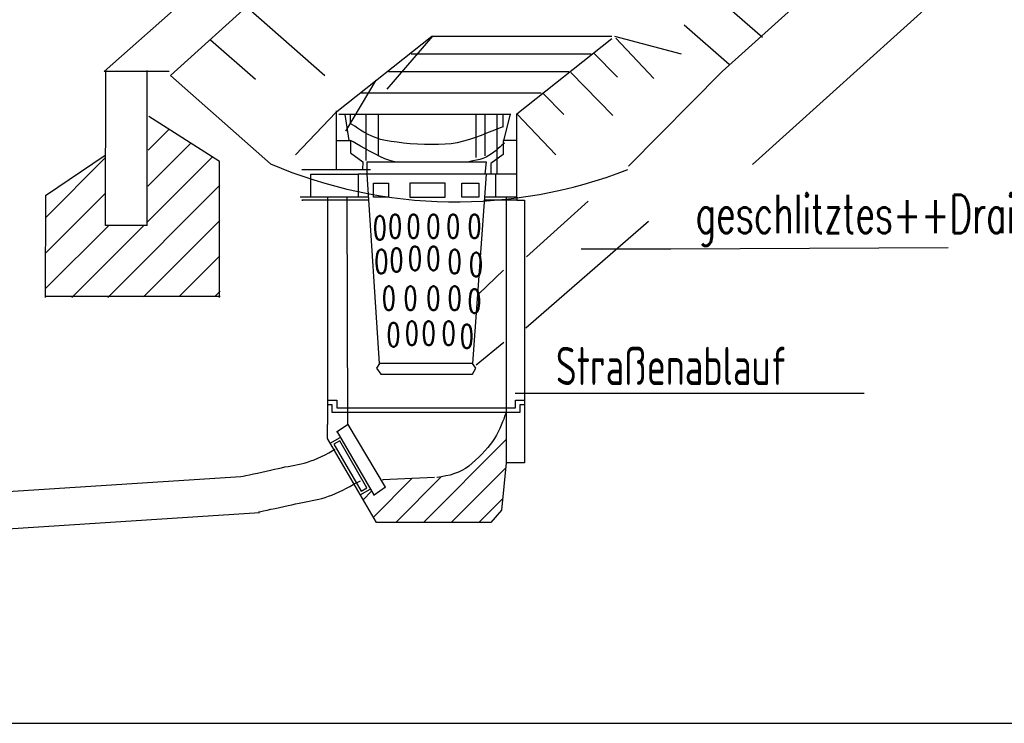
# Model space of a CAD drawing. Extents: x 3408772 to 3410442, y 5787844 to 5790056.
# Tile 47 of 80: x 3409832 to 3409858, y 5788861 to 5788879. Entities that reach past the tile are written whole.
import ezdxf

# ---------------------------------------------------------------- set-up
doc = ezdxf.new("R2010")
doc.units = 0
doc.header["$MEASUREMENT"] = 0
doc.linetypes.add('LINIENART0', pattern=[0])
doc.linetypes.add('LINIENART1', pattern=[50, 40, -10])
doc.layers.add('Schnitt_Ablauf_Mulde', color=7, linetype='Continuous')
doc.styles.add('SIMPLEX', font='simplex')

msp = doc.modelspace()

# ---------------------------------------------------------------- linework, layer by layer
at = {"layer": 'Schnitt_Ablauf_Mulde', "color": 144, "linetype": 'LINIENART0'}
for p, q in [((3409834.63184, 5788877.73694), (3409847.6894, 5788889.2897)), ((3409834.63184, 5788877.73694), (3409847.6894, 5788889.2897)), ((3409836.36578, 5788877.63434), (3409846.93358, 5788887.17614)), ((3409836.36578, 5788877.63434), (3409846.93358, 5788887.17614)), ((3409850.83238, 5788877.73694), (3409857.03968, 5788883.34232)), ((3409850.83238, 5788877.73694), (3409857.03968, 5788883.34232)), ((3409851.6221, 5788875.29529), (3409857.8294, 5788880.90067)), ((3409851.6221, 5788875.29529), (3409857.8294, 5788880.90067)), ((3409849.85768, 5788880.40454), (3409851.88574, 5788878.63298)), ((3409849.85768, 5788880.40454), (3409851.88574, 5788878.63298)), ((3409838.39384, 5788879.40248), (3409840.41848, 5788877.63434)), ((3409838.39384, 5788879.40248), (3409840.41848, 5788877.63434)), ((3409849.83374, 5788878.9613), (3409851.01364, 5788877.93188)), ((3409849.83374, 5788878.9613), (3409851.01364, 5788877.93188)), ((3409837.41914, 5788878.56116), (3409838.59904, 5788877.53174)), ((3409837.41914, 5788878.56116), (3409838.59904, 5788877.53174)), ((3409840.72628, 5788876.68358), (3409843.21604, 5788878.66034)), ((3409840.72628, 5788876.68358), (3409843.21604, 5788878.66034)), ((3409843.23998, 5788878.66034), (3409842.03614, 5788877.27524)), ((3409843.23998, 5788878.66034), (3409842.03614, 5788877.27524)), ((3409843.21604, 5788878.66034), (3409847.93564, 5788878.66034)), ((3409843.21604, 5788878.66034), (3409847.93564, 5788878.66034)), ((3409845.44588, 5788876.62886), (3409847.93564, 5788878.6022)), ((3409845.44588, 5788876.62886), (3409847.93564, 5788878.6022)), ((3409848.01088, 5788878.66034), (3409849.75508, 5788878.19864)), ((3409848.01088, 5788878.66034), (3409849.75508, 5788878.19864)), ((3409848.03824, 5788878.60904), (3409849.03688, 5788877.55568)), ((3409848.03824, 5788878.60904), (3409849.03688, 5788877.55568)), ((3409842.67568, 5788878.19864), (3409847.39528, 5788878.19864)), ((3409842.67568, 5788878.19864), (3409847.39528, 5788878.19864)), ((3409847.45684, 5788878.22258), (3409848.08954, 5788877.58304)), ((3409847.45684, 5788878.22258), (3409848.08954, 5788877.58304)), ((3409836.335, 5788877.73694), (3409834.63184, 5788877.73694)), ((3409836.335, 5788877.73694), (3409834.63184, 5788877.73694)), ((3409834.66946, 5788873.70476), (3409834.67288, 5788877.76088)), ((3409834.66946, 5788873.70476), (3409834.67288, 5788877.76088)), ((3409835.76044, 5788873.70476), (3409835.76044, 5788877.76088)), ((3409835.76044, 5788873.70476), (3409835.76044, 5788877.76088)), ((3409842.08744, 5788877.73694), (3409846.80704, 5788877.73694)), ((3409842.08744, 5788877.73694), (3409846.80704, 5788877.73694)), ((3409846.85834, 5788877.70958), (3409847.95958, 5788876.58098)), ((3409846.85834, 5788877.70958), (3409847.95958, 5788876.58098)), ((3409848.36998, 5788875.25402), (3409850.83238, 5788877.73694)), ((3409848.36998, 5788875.25402), (3409850.83238, 5788877.73694)), ((3409838.98892, 5788875.31558), (3409836.36578, 5788877.63434)), ((3409838.98892, 5788875.31558), (3409836.36578, 5788877.63434)), ((3409841.75228, 5788877.50438), (3409840.95884, 5788876.17058)), ((3409841.75228, 5788877.50438), (3409840.95884, 5788876.17058)), ((3409841.36924, 5788877.17264), (3409846.08884, 5788877.17264)), ((3409841.36924, 5788877.17264), (3409846.08884, 5788877.17264)), ((3409846.12988, 5788877.1658), (3409846.67708, 5788876.60834)), ((3409846.12988, 5788877.1658), (3409846.67708, 5788876.60834)), ((3409840.70234, 5788876.65964), (3409839.64898, 5788875.55498)), ((3409840.70234, 5788876.65964), (3409839.64898, 5788875.55498)), ((3409840.71602, 5788876.7041), (3409840.71602, 5788875.16168)), ((3409840.71602, 5788876.7041), (3409840.71602, 5788875.16168)), ((3409844.6114, 5788876.62886), (3409844.6114, 5788875.5242)), ((3409844.6114, 5788876.62886), (3409844.6114, 5788875.5242)), ((3409844.93288, 5788875.04198), (3409844.93288, 5788876.62886)), ((3409844.93288, 5788875.04198), (3409844.93288, 5788876.62886)), ((3409844.93288, 5788875.04198), (3409844.93288, 5788876.62886)), ((3409844.93288, 5788875.04198), (3409844.93288, 5788876.62886)), ((3409845.08678, 5788876.28344), (3409845.08678, 5788876.62886)), ((3409845.27146, 5788876.62886), (3409845.08678, 5788875.8833)), ((3409845.08678, 5788876.28344), (3409845.08678, 5788876.62886)), ((3409845.27146, 5788876.62886), (3409845.08678, 5788875.8833)), ((3409845.44588, 5788875.04198), (3409845.44588, 5788876.62886)), ((3409845.44588, 5788876.62886), (3409846.47188, 5788875.55498)), ((3409845.44588, 5788875.04198), (3409845.44588, 5788876.62886)), ((3409845.44588, 5788876.62886), (3409846.47188, 5788875.55498)), ((3409837.65512, 5788875.38056), (3409835.79806, 5788876.56046)), ((3409837.65512, 5788875.38056), (3409835.79806, 5788876.56046)), ((3409845.28856, 5788876.60834), (3409840.77758, 5788876.60834)), ((3409845.28856, 5788876.60834), (3409840.77758, 5788876.60834)), ((3409840.93832, 5788876.60834), (3409841.04434, 5788875.92434)), ((3409840.93832, 5788876.60834), (3409841.04434, 5788875.92434)), ((3409841.08538, 5788876.36552), (3409841.08538, 5788876.60834)), ((3409841.08538, 5788876.36552), (3409841.08538, 5788876.60834)), ((3409841.48552, 5788876.61176), (3409841.48552, 5788875.40792)), ((3409841.48552, 5788876.61176), (3409841.48552, 5788875.40792)), ((3409841.81042, 5788876.61176), (3409841.81042, 5788875.5242)), ((3409841.81042, 5788876.61176), (3409841.81042, 5788875.5242)), ((3409844.36858, 5788876.62202), (3409844.36858, 5788875.48316)), ((3409844.36858, 5788876.62202), (3409844.36858, 5788875.48316)), ((3409835.7878, 5788875.67468), (3409836.335, 5788876.22188)), ((3409835.7878, 5788875.67468), (3409836.335, 5788876.22188)), ((3409841.13668, 5788876.33474), (3409841.08538, 5788876.36552)), ((3409841.13668, 5788876.33474), (3409841.08538, 5788876.36552)), ((3409841.19824, 5788876.30054), (3409841.13668, 5788876.33474)), ((3409841.19824, 5788876.30054), (3409841.13668, 5788876.33474)), ((3409841.27006, 5788876.25266), (3409841.19824, 5788876.30054)), ((3409841.27006, 5788876.25266), (3409841.19824, 5788876.30054)), ((3409841.34872, 5788876.20136), (3409841.27006, 5788876.25266)), ((3409841.34872, 5788876.20136), (3409841.27006, 5788876.25266)), ((3409841.44106, 5788876.15006), (3409841.34872, 5788876.20136)), ((3409841.44106, 5788876.15006), (3409841.34872, 5788876.20136)), ((3409841.53682, 5788876.09534), (3409841.44106, 5788876.15006)), ((3409841.53682, 5788876.09534), (3409841.44106, 5788876.15006)), ((3409844.65586, 5788876.11586), (3409844.51222, 5788876.05772)), ((3409844.65586, 5788876.11586), (3409844.51222, 5788876.05772)), ((3409844.78924, 5788876.17058), (3409844.65586, 5788876.11586)), ((3409844.78924, 5788876.17058), (3409844.65586, 5788876.11586)), ((3409844.90894, 5788876.21846), (3409844.78924, 5788876.17058)), ((3409844.90894, 5788876.21846), (3409844.78924, 5788876.17058)), ((3409845.01154, 5788876.2595), (3409844.90894, 5788876.21846)), ((3409845.01154, 5788876.2595), (3409844.90894, 5788876.21846)), ((3409845.08678, 5788876.28344), (3409845.01154, 5788876.2595)), ((3409845.08678, 5788876.28344), (3409845.01154, 5788876.2595)), ((3409835.77754, 5788874.73076), (3409836.90614, 5788875.85936)), ((3409835.77754, 5788874.73076), (3409836.90614, 5788875.85936)), ((3409840.72628, 5788875.92434), (3409841.08538, 5788875.92434)), ((3409840.72628, 5788875.92434), (3409841.08538, 5788875.92434)), ((3409841.15378, 5788875.89014), (3409841.08538, 5788875.92434)), ((3409841.08538, 5788875.92434), (3409841.08538, 5788875.60628)), ((3409841.15378, 5788875.89014), (3409841.08538, 5788875.92434)), ((3409841.08538, 5788875.92434), (3409841.08538, 5788875.60628)), ((3409841.24612, 5788875.84226), (3409841.15378, 5788875.89014)), ((3409841.24612, 5788875.84226), (3409841.15378, 5788875.89014)), ((3409841.64626, 5788876.04404), (3409841.53682, 5788876.09534)), ((3409841.64626, 5788876.04404), (3409841.53682, 5788876.09534)), ((3409841.75912, 5788875.99616), (3409841.64626, 5788876.04404)), ((3409841.75912, 5788875.99616), (3409841.64626, 5788876.04404)), ((3409841.8754, 5788875.95512), (3409841.75912, 5788875.99616)), ((3409841.8754, 5788875.95512), (3409841.75912, 5788875.99616)), ((3409842.00878, 5788875.92434), (3409841.8754, 5788875.95512)), ((3409842.00878, 5788875.92434), (3409841.8754, 5788875.95512)), ((3409842.149, 5788875.9004), (3409842.00878, 5788875.92434)), ((3409842.149, 5788875.9004), (3409842.00878, 5788875.92434)), ((3409842.30632, 5788875.87988), (3409842.149, 5788875.9004)), ((3409842.30632, 5788875.87988), (3409842.149, 5788875.9004)), ((3409842.47732, 5788875.85936), (3409842.30632, 5788875.87988)), ((3409842.47732, 5788875.85936), (3409842.30632, 5788875.87988)), ((3409842.65516, 5788875.84226), (3409842.47732, 5788875.85936)), ((3409842.65516, 5788875.84226), (3409842.47732, 5788875.85936)), ((3409843.88294, 5788875.86962), (3409843.72904, 5788875.84226)), ((3409843.88294, 5788875.86962), (3409843.72904, 5788875.84226)), ((3409844.0471, 5788875.91066), (3409843.88294, 5788875.86962)), ((3409844.0471, 5788875.91066), (3409843.88294, 5788875.86962)), ((3409844.20442, 5788875.9517), (3409844.0471, 5788875.91066)), ((3409844.20442, 5788875.9517), (3409844.0471, 5788875.91066)), ((3409844.36516, 5788876.00642), (3409844.20442, 5788875.9517)), ((3409844.36516, 5788876.00642), (3409844.20442, 5788875.9517)), ((3409844.51222, 5788876.05772), (3409844.36516, 5788876.00642)), ((3409844.51222, 5788876.05772), (3409844.36516, 5788876.00642)), ((3409845.44588, 5788875.92434), (3409845.08678, 5788875.92434)), ((3409845.08678, 5788875.92434), (3409845.08678, 5788875.56524)), ((3409845.44588, 5788875.92434), (3409845.08678, 5788875.92434)), ((3409845.08678, 5788875.92434), (3409845.08678, 5788875.56524)), ((3409845.1244, 5788875.85936), (3409845.08678, 5788875.832)), ((3409845.1244, 5788875.85936), (3409845.08678, 5788875.832)), ((3409841.08538, 5788875.60628), (3409841.41028, 5788875.36688)), ((3409841.08538, 5788875.60628), (3409841.41028, 5788875.36688)), ((3409841.34872, 5788875.7807), (3409841.24612, 5788875.84226)), ((3409841.34872, 5788875.7807), (3409841.24612, 5788875.84226)), ((3409841.465, 5788875.71572), (3409841.34872, 5788875.7807)), ((3409841.465, 5788875.71572), (3409841.34872, 5788875.7807)), ((3409841.58812, 5788875.6439), (3409841.465, 5788875.71572)), ((3409841.58812, 5788875.6439), (3409841.465, 5788875.71572)), ((3409841.7215, 5788875.5755), (3409841.58812, 5788875.6439)), ((3409841.7215, 5788875.5755), (3409841.58812, 5788875.6439)), ((3409842.83984, 5788875.832), (3409842.65516, 5788875.84226)), ((3409842.83984, 5788875.832), (3409842.65516, 5788875.84226)), ((3409843.02452, 5788875.82174), (3409842.83984, 5788875.832)), ((3409843.02452, 5788875.82174), (3409842.83984, 5788875.832)), ((3409843.21604, 5788875.82174), (3409843.02452, 5788875.82174)), ((3409843.21604, 5788875.82174), (3409843.02452, 5788875.82174)), ((3409843.39388, 5788875.82174), (3409843.21604, 5788875.82174)), ((3409843.39388, 5788875.82174), (3409843.21604, 5788875.82174)), ((3409843.5683, 5788875.832), (3409843.39388, 5788875.82174)), ((3409843.5683, 5788875.832), (3409843.39388, 5788875.82174)), ((3409843.72904, 5788875.84226), (3409843.5683, 5788875.832)), ((3409843.72904, 5788875.84226), (3409843.5683, 5788875.832)), ((3409844.84738, 5788875.62338), (3409844.77898, 5788875.5755)), ((3409844.84738, 5788875.62338), (3409844.77898, 5788875.5755)), ((3409844.90894, 5788875.66784), (3409844.84738, 5788875.62338)), ((3409844.90894, 5788875.66784), (3409844.84738, 5788875.62338)), ((3409844.96024, 5788875.71572), (3409844.90894, 5788875.66784)), ((3409844.96024, 5788875.71572), (3409844.90894, 5788875.66784)), ((3409845.01154, 5788875.76018), (3409844.96024, 5788875.71572)), ((3409845.01154, 5788875.76018), (3409844.96024, 5788875.71572)), ((3409845.05258, 5788875.80122), (3409845.01154, 5788875.76018)), ((3409845.05258, 5788875.80122), (3409845.01154, 5788875.76018)), ((3409845.08678, 5788875.832), (3409845.05258, 5788875.80122)), ((3409845.08678, 5788875.832), (3409845.05258, 5788875.80122)), ((3409833.08942, 5788873.90312), (3409834.6592, 5788875.4729)), ((3409833.08942, 5788873.90312), (3409834.6592, 5788875.4729)), ((3409833.09284, 5788874.48794), (3409834.6592, 5788875.5413)), ((3409833.09284, 5788874.48794), (3409834.6592, 5788875.5413)), ((3409835.76044, 5788873.78684), (3409837.47386, 5788875.50026)), ((3409835.76044, 5788873.78684), (3409837.47386, 5788875.50026)), ((3409837.65512, 5788871.81008), (3409837.65512, 5788875.38056)), ((3409837.65512, 5788871.81008), (3409837.65512, 5788875.38056)), ((3409841.41028, 5788875.35662), (3409841.40344, 5788875.1651)), ((3409841.41028, 5788875.35662), (3409841.40344, 5788875.1651)), ((3409841.41028, 5788875.36688), (3409841.41028, 5788875.35662)), ((3409841.41028, 5788875.36688), (3409841.41028, 5788875.35662)), ((3409841.52656, 5788875.04198), (3409841.52656, 5788875.36688)), ((3409841.52656, 5788875.36688), (3409844.6456, 5788875.36688)), ((3409841.52656, 5788875.04198), (3409841.52656, 5788875.36688)), ((3409841.52656, 5788875.36688), (3409844.6456, 5788875.36688)), ((3409841.85488, 5788875.51052), (3409841.7215, 5788875.5755)), ((3409841.85488, 5788875.51052), (3409841.7215, 5788875.5755)), ((3409841.98826, 5788875.44896), (3409841.85488, 5788875.51052)), ((3409841.98826, 5788875.44896), (3409841.85488, 5788875.51052)), ((3409842.12164, 5788875.40108), (3409841.98826, 5788875.44896)), ((3409842.12164, 5788875.40108), (3409841.98826, 5788875.44896)), ((3409842.24476, 5788875.36688), (3409842.12164, 5788875.40108)), ((3409842.24476, 5788875.36688), (3409842.12164, 5788875.40108)), ((3409842.2516, 5788875.36688), (3409842.24476, 5788875.36688)), ((3409842.2516, 5788875.36688), (3409842.24476, 5788875.36688)), ((3409844.19074, 5788875.3703), (3409844.0984, 5788875.35662)), ((3409844.19074, 5788875.3703), (3409844.0984, 5788875.35662)), ((3409844.29334, 5788875.39082), (3409844.19074, 5788875.3703)), ((3409844.29334, 5788875.39082), (3409844.19074, 5788875.3703)), ((3409844.38568, 5788875.41134), (3409844.29334, 5788875.39082)), ((3409844.38568, 5788875.41134), (3409844.29334, 5788875.39082)), ((3409844.47802, 5788875.43186), (3409844.38568, 5788875.41134)), ((3409844.47802, 5788875.43186), (3409844.38568, 5788875.41134)), ((3409844.5601, 5788875.45922), (3409844.47802, 5788875.43186)), ((3409844.5601, 5788875.45922), (3409844.47802, 5788875.43186)), ((3409844.64218, 5788875.49342), (3409844.5601, 5788875.45922)), ((3409844.64218, 5788875.49342), (3409844.5601, 5788875.45922)), ((3409844.6456, 5788875.36688), (3409844.6114, 5788875.04198)), ((3409844.6456, 5788875.36688), (3409844.6114, 5788875.04198)), ((3409844.714, 5788875.53104), (3409844.64218, 5788875.49342)), ((3409844.714, 5788875.53104), (3409844.64218, 5788875.49342)), ((3409844.77898, 5788875.5755), (3409844.714, 5788875.53104)), ((3409844.77898, 5788875.5755), (3409844.714, 5788875.53104)), ((3409845.08678, 5788875.56524), (3409844.76872, 5788875.32584)), ((3409845.08678, 5788875.56524), (3409844.76872, 5788875.32584)), ((3409839.80972, 5788875.1651), (3409841.60864, 5788875.1651)), ((3409839.80972, 5788875.1651), (3409841.60864, 5788875.1651)), ((3409844.76872, 5788875.32584), (3409844.76872, 5788875.04198)), ((3409844.76872, 5788875.32584), (3409844.76872, 5788875.04198)), ((3409840.0457, 5788874.44348), (3409840.0457, 5788875.04198)), ((3409840.0457, 5788875.04198), (3409841.28716, 5788875.04198)), ((3409840.0457, 5788874.44348), (3409840.0457, 5788875.04198)), ((3409840.0457, 5788875.04198), (3409841.28716, 5788875.04198)), ((3409844.88842, 5788875.04198), (3409841.28716, 5788875.04198)), ((3409841.28716, 5788875.04198), (3409841.28716, 5788874.44348)), ((3409844.88842, 5788875.04198), (3409841.28716, 5788875.04198)), ((3409841.28716, 5788875.04198), (3409841.28716, 5788874.44348)), ((3409841.84462, 5788870.08298), (3409841.52656, 5788875.04198)), ((3409841.84462, 5788870.08298), (3409841.52656, 5788875.04198)), ((3409844.6456, 5788875.04198), (3409844.2865, 5788870.08298)), ((3409844.6456, 5788875.04198), (3409844.2865, 5788870.08298)), ((3409845.44588, 5788875.04198), (3409844.88842, 5788875.04198)), ((3409844.88842, 5788875.04198), (3409844.88842, 5788874.44348)), ((3409845.44588, 5788875.04198), (3409844.88842, 5788875.04198)), ((3409844.88842, 5788875.04198), (3409844.88842, 5788874.44348)), ((3409845.44588, 5788874.44348), (3409845.44588, 5788875.04198)), ((3409845.44588, 5788874.44348), (3409845.44588, 5788875.04198)), ((3409834.72418, 5788871.81692), (3409837.65854, 5788874.7547)), ((3409834.72418, 5788871.81692), (3409837.65854, 5788874.7547)), ((3409841.6873, 5788874.44348), (3409841.6873, 5788874.806)), ((3409841.6873, 5788874.806), (3409842.08744, 5788874.806)), ((3409841.6873, 5788874.44348), (3409841.6873, 5788874.806)), ((3409841.6873, 5788874.806), (3409842.08744, 5788874.806)), ((3409842.08744, 5788874.806), (3409842.08744, 5788874.44348)), ((3409842.08744, 5788874.806), (3409842.08744, 5788874.44348)), ((3409842.6449, 5788874.806), (3409842.6449, 5788874.44348)), ((3409843.5683, 5788874.806), (3409842.6449, 5788874.806)), ((3409842.6449, 5788874.806), (3409842.6449, 5788874.44348)), ((3409843.5683, 5788874.806), (3409842.6449, 5788874.806)), ((3409843.5683, 5788874.44348), (3409843.5683, 5788874.806)), ((3409843.5683, 5788874.44348), (3409843.5683, 5788874.806)), ((3409844.00948, 5788874.44348), (3409844.00948, 5788874.806)), ((3409844.00948, 5788874.806), (3409844.44724, 5788874.806)), ((3409844.00948, 5788874.44348), (3409844.00948, 5788874.806)), ((3409844.00948, 5788874.806), (3409844.44724, 5788874.806)), ((3409844.44724, 5788874.806), (3409844.44724, 5788874.44348)), ((3409844.44724, 5788874.806), (3409844.44724, 5788874.44348)), ((3409833.09284, 5788874.48794), (3409833.08258, 5788871.81008)), ((3409833.09284, 5788874.48794), (3409833.08258, 5788871.81008)), ((3409833.08942, 5788872.9763), (3409834.66262, 5788874.54608)), ((3409833.08942, 5788872.9763), (3409834.66262, 5788874.54608)), ((3409841.56418, 5788874.44348), (3409839.76868, 5788874.44348)), ((3409841.56418, 5788874.44348), (3409839.76868, 5788874.44348)), ((3409841.5676, 5788874.36482), (3409839.80972, 5788874.36482)), ((3409839.80972, 5788874.36482), (3409839.8405, 5788874.36482)), ((3409841.5676, 5788874.36482), (3409839.80972, 5788874.36482)), ((3409839.80972, 5788874.36482), (3409839.8405, 5788874.36482)), ((3409840.48688, 5788874.43664), (3409840.48688, 5788868.48242)), ((3409840.48688, 5788874.43664), (3409840.48688, 5788868.48242)), ((3409840.99304, 5788874.43664), (3409841.01014, 5788868.48242)), ((3409840.99304, 5788874.43664), (3409841.01014, 5788868.48242)), ((3409842.08744, 5788874.44348), (3409841.6873, 5788874.44348)), ((3409842.08744, 5788874.44348), (3409841.6873, 5788874.44348)), ((3409842.6449, 5788874.44348), (3409843.5683, 5788874.44348)), ((3409842.6449, 5788874.44348), (3409843.5683, 5788874.44348)), ((3409844.44724, 5788874.44348), (3409844.00948, 5788874.44348)), ((3409844.44724, 5788874.44348), (3409844.00948, 5788874.44348)), ((3409845.44588, 5788874.36482), (3409844.5943, 5788874.36482)), ((3409845.44588, 5788874.36482), (3409844.5943, 5788874.36482)), ((3409845.44588, 5788874.44348), (3409844.60114, 5788874.44348)), ((3409845.44588, 5788874.44348), (3409844.60114, 5788874.44348)), ((3409845.16886, 5788874.44348), (3409845.16886, 5788867.48036)), ((3409845.16886, 5788874.44348), (3409845.16886, 5788867.48036)), ((3409845.44588, 5788874.44348), (3409845.44588, 5788874.36482)), ((3409845.44588, 5788874.44348), (3409845.44588, 5788874.36482)), ((3409845.44588, 5788874.36482), (3409845.64766, 5788874.36482)), ((3409845.44588, 5788874.36482), (3409845.64766, 5788874.36482)), ((3409845.64766, 5788874.36482), (3409845.64766, 5788867.48036)), ((3409845.64766, 5788874.36482), (3409845.64766, 5788867.48036)), ((3409835.65784, 5788871.82718), (3409837.66538, 5788873.82788)), ((3409835.65784, 5788871.82718), (3409837.66538, 5788873.82788)), ((3409833.08258, 5788872.04264), (3409834.75154, 5788873.70476)), ((3409833.08258, 5788872.04264), (3409834.75154, 5788873.70476)), ((3409833.7871, 5788871.81692), (3409835.67494, 5788873.70476)), ((3409833.7871, 5788871.81692), (3409835.67494, 5788873.70476)), ((3409834.66946, 5788873.70818), (3409835.76044, 5788873.70818)), ((3409834.66946, 5788873.70818), (3409835.76044, 5788873.70818)), ((3409836.59834, 5788871.83744), (3409837.66538, 5788872.90448)), ((3409836.59834, 5788871.83744), (3409837.66538, 5788872.90448)), ((3409837.6688, 5788871.84086), (3409833.07232, 5788871.84086)), ((3409837.6688, 5788871.84086), (3409833.07232, 5788871.84086)), ((3409837.532, 5788871.84086), (3409837.6688, 5788871.98108)), ((3409837.532, 5788871.84086), (3409837.6688, 5788871.98108)), ((3409841.84462, 5788870.08298), (3409841.76938, 5788869.96328)), ((3409841.84462, 5788870.08298), (3409841.76938, 5788869.96328)), ((3409841.76938, 5788869.96328), (3409841.88566, 5788869.80596)), ((3409841.76938, 5788869.96328), (3409841.88566, 5788869.80596)), ((3409844.2865, 5788870.08298), (3409841.84462, 5788870.08298)), ((3409844.2865, 5788870.08298), (3409841.84462, 5788870.08298)), ((3409844.36858, 5788869.96328), (3409844.2865, 5788870.08298)), ((3409844.36858, 5788869.96328), (3409844.2865, 5788870.08298)), ((3409844.2865, 5788869.80596), (3409844.36858, 5788869.96328)), ((3409844.2865, 5788869.80596), (3409844.36858, 5788869.96328)), ((3409841.88566, 5788869.80596), (3409844.2865, 5788869.80596)), ((3409841.88566, 5788869.80596), (3409844.2865, 5788869.80596)), ((3409840.48688, 5788869.12196), (3409840.72628, 5788869.12196)), ((3409840.48688, 5788869.12196), (3409840.72628, 5788869.12196)), ((3409840.61, 5788869.00568), (3409840.48688, 5788869.00568)), ((3409840.61, 5788869.00568), (3409840.48688, 5788869.00568)), ((3409840.61, 5788868.8039), (3409840.61, 5788869.00568)), ((3409840.61, 5788868.8039), (3409840.61, 5788869.00568)), ((3409840.72628, 5788869.12196), (3409840.72628, 5788868.9236)), ((3409840.72628, 5788869.12196), (3409840.72628, 5788868.9236)), ((3409840.72628, 5788868.9236), (3409845.41168, 5788868.9236)), ((3409840.72628, 5788868.9236), (3409845.41168, 5788868.9236)), ((3409845.41168, 5788868.9236), (3409845.41168, 5788869.12196)), ((3409845.41168, 5788869.12196), (3409845.64766, 5788869.12196)), ((3409845.41168, 5788868.9236), (3409845.41168, 5788869.12196)), ((3409845.41168, 5788869.12196), (3409845.64766, 5788869.12196)), ((3409845.64766, 5788869.00568), (3409845.52796, 5788869.00568)), ((3409845.52796, 5788869.00568), (3409845.52796, 5788868.8039)), ((3409845.64766, 5788869.00568), (3409845.52796, 5788869.00568)), ((3409845.52796, 5788869.00568), (3409845.52796, 5788868.8039)), ((3409845.64766, 5788869.12196), (3409845.64766, 5788869.00568)), ((3409845.64766, 5788869.12196), (3409845.64766, 5788869.00568)), ((3409845.52796, 5788868.8039), (3409840.61, 5788868.8039)), ((3409845.52796, 5788868.8039), (3409840.61, 5788868.8039)), ((3409845.10388, 5788868.62948), (3409845.0731, 5788868.55424)), ((3409845.10388, 5788868.62948), (3409845.0731, 5788868.55424)), ((3409845.12782, 5788868.7013), (3409845.10388, 5788868.62948)), ((3409845.12782, 5788868.7013), (3409845.10388, 5788868.62948)), ((3409845.14834, 5788868.75944), (3409845.12782, 5788868.7013)), ((3409845.14834, 5788868.75944), (3409845.12782, 5788868.7013)), ((3409845.16886, 5788868.8039), (3409845.14834, 5788868.75944)), ((3409845.16886, 5788868.8039), (3409845.14834, 5788868.75944)), ((3409840.48688, 5788868.12332), (3409840.48688, 5788868.48242)), ((3409840.48688, 5788868.12332), (3409840.48688, 5788868.48242)), ((3409841.02382, 5788868.48584), (3409840.72286, 5788868.28748)), ((3409841.02382, 5788868.48584), (3409840.72286, 5788868.28748)), ((3409842.00878, 5788866.84082), (3409841.02382, 5788868.48584)), ((3409842.00878, 5788866.84082), (3409841.02382, 5788868.48584)), ((3409845.00128, 5788868.38324), (3409844.96024, 5788868.29774)), ((3409845.00128, 5788868.38324), (3409844.96024, 5788868.29774)), ((3409845.03548, 5788868.47216), (3409845.00128, 5788868.38324)), ((3409845.03548, 5788868.47216), (3409845.00128, 5788868.38324)), ((3409845.0731, 5788868.55424), (3409845.03548, 5788868.47216)), ((3409845.0731, 5788868.55424), (3409845.03548, 5788868.47216)), ((3409841.76938, 5788865.92084), (3409840.48688, 5788868.12332)), ((3409841.76938, 5788865.92084), (3409840.48688, 5788868.12332)), ((3409840.55186, 5788867.99336), (3409840.81862, 5788868.14384)), ((3409840.55186, 5788867.99336), (3409840.81862, 5788868.14384)), ((3409840.73654, 5788868.2909), (3409841.71124, 5788866.62878)), ((3409840.73654, 5788868.2909), (3409841.71124, 5788866.62878)), ((3409844.86106, 5788868.12332), (3409844.80976, 5788868.04124)), ((3409844.86106, 5788868.12332), (3409844.80976, 5788868.04124)), ((3409844.91236, 5788868.20882), (3409844.86106, 5788868.12332)), ((3409844.91236, 5788868.20882), (3409844.86106, 5788868.12332)), ((3409844.96024, 5788868.29774), (3409844.91236, 5788868.20882)), ((3409844.96024, 5788868.29774), (3409844.91236, 5788868.20882)), ((3409840.80494, 5788868.06176), (3409840.65446, 5788867.97284)), ((3409840.80494, 5788868.06176), (3409840.65446, 5788867.97284)), ((3409840.65446, 5788867.97284), (3409841.36924, 5788866.73822)), ((3409840.65446, 5788867.97284), (3409841.36924, 5788866.73822)), ((3409841.5163, 5788866.82372), (3409840.80494, 5788868.06176)), ((3409841.5163, 5788866.82372), (3409840.80494, 5788868.06176)), ((3409843.00058, 5788865.92084), (3409845.1586, 5788868.08228)), ((3409843.00058, 5788865.92084), (3409845.1586, 5788868.08228)), ((3409844.68322, 5788867.8805), (3409844.60456, 5788867.79842)), ((3409844.68322, 5788867.8805), (3409844.60456, 5788867.79842)), ((3409844.7482, 5788867.96258), (3409844.68322, 5788867.8805)), ((3409844.7482, 5788867.96258), (3409844.68322, 5788867.8805)), ((3409844.80976, 5788868.04124), (3409844.7482, 5788867.96258)), ((3409844.80976, 5788868.04124), (3409844.7482, 5788867.96258)), ((3409844.45066, 5788867.63084), (3409844.36516, 5788867.54876)), ((3409844.45066, 5788867.63084), (3409844.36516, 5788867.54876)), ((3409844.53274, 5788867.71292), (3409844.45066, 5788867.63084)), ((3409844.53274, 5788867.71292), (3409844.45066, 5788867.63084)), ((3409844.60456, 5788867.79842), (3409844.53274, 5788867.71292)), ((3409844.60456, 5788867.79842), (3409844.53274, 5788867.71292)), ((3409843.72904, 5788865.92084), (3409845.15518, 5788867.35382)), ((3409843.72904, 5788865.92084), (3409845.15518, 5788867.35382)), ((3409844.19074, 5788867.39828), (3409844.0984, 5788867.33672)), ((3409844.19074, 5788867.39828), (3409844.0984, 5788867.33672)), ((3409844.27624, 5788867.4701), (3409844.19074, 5788867.39828)), ((3409844.27624, 5788867.4701), (3409844.19074, 5788867.39828)), ((3409844.36516, 5788867.54876), (3409844.27624, 5788867.4701)), ((3409844.36516, 5788867.54876), (3409844.27624, 5788867.4701)), ((3409845.16886, 5788867.48036), (3409845.04574, 5788866.2389)), ((3409845.16886, 5788867.48036), (3409845.04574, 5788866.2389)), ((3409845.64766, 5788867.48036), (3409845.16886, 5788867.48036)), ((3409845.64766, 5788867.48036), (3409845.16886, 5788867.48036)), ((3409843.28786, 5788867.10074), (3409841.9267, 5788867.03918)), ((3409843.28786, 5788867.10074), (3409841.9267, 5788867.03918)), ((3409842.27554, 5788865.92084), (3409843.4657, 5788867.111)), ((3409842.27554, 5788865.92084), (3409843.4657, 5788867.111)), ((3409843.3631, 5788867.09732), (3409843.34942, 5788867.09732)), ((3409843.3631, 5788867.09732), (3409843.34942, 5788867.09732)), ((3409843.47596, 5788867.111), (3409843.3631, 5788867.09732)), ((3409843.47596, 5788867.111), (3409843.3631, 5788867.09732)), ((3409843.58882, 5788867.13836), (3409843.47596, 5788867.111)), ((3409843.58882, 5788867.13836), (3409843.47596, 5788867.111)), ((3409843.69826, 5788867.1623), (3409843.58882, 5788867.13836)), ((3409843.69826, 5788867.1623), (3409843.58882, 5788867.13836)), ((3409843.81112, 5788867.19992), (3409843.69826, 5788867.1623)), ((3409843.81112, 5788867.19992), (3409843.69826, 5788867.1623)), ((3409843.91372, 5788867.23412), (3409843.81112, 5788867.19992)), ((3409843.91372, 5788867.23412), (3409843.81112, 5788867.19992)), ((3409844.00948, 5788867.282), (3409843.91372, 5788867.23412)), ((3409844.00948, 5788867.282), (3409843.91372, 5788867.23412)), ((3409844.0984, 5788867.33672), (3409844.00948, 5788867.282)), ((3409844.0984, 5788867.33672), (3409844.00948, 5788867.282)), ((3409841.36924, 5788866.73822), (3409841.5163, 5788866.82372)), ((3409841.36924, 5788866.73822), (3409841.5163, 5788866.82372)), ((3409841.6873, 5788866.06106), (3409842.70646, 5788867.0768)), ((3409841.6873, 5788866.06106), (3409842.70646, 5788867.0768)), ((3409842.00878, 5788866.84082), (3409841.70782, 5788866.63904)), ((3409842.00878, 5788866.84082), (3409841.70782, 5788866.63904)), ((3409841.93354, 5788867.02892), (3409841.9438, 5788867.04602)), ((3409841.93354, 5788867.02892), (3409841.9438, 5788867.04602)), ((3409841.9951, 5788866.82372), (3409842.00878, 5788866.84082)), ((3409841.9951, 5788866.82372), (3409842.00878, 5788866.84082)), ((3409841.33846, 5788866.64588), (3409841.60522, 5788866.79294)), ((3409841.33846, 5788866.64588), (3409841.60522, 5788866.79294)), ((3409841.42054, 5788866.51592), (3409841.63942, 5788866.73822)), ((3409841.42054, 5788866.51592), (3409841.63942, 5788866.73822)), ((3409844.45066, 5788865.92084), (3409845.07652, 5788866.5467)), ((3409844.45066, 5788865.92084), (3409845.07652, 5788866.5467)), ((3409845.04574, 5788866.2389), (3409844.76872, 5788865.92084)), ((3409845.04574, 5788866.2389), (3409844.76872, 5788865.92084)), ((3409844.76872, 5788865.92084), (3409841.76938, 5788865.92084)), ((3409844.76872, 5788865.92084), (3409841.76938, 5788865.92084))]:
    msp.add_line(p, q, dxfattribs=at)
at = {"layer": 'Schnitt_Ablauf_Mulde', "color": 154, "linetype": 'LINIENART1'}
for p, q in [((3409845.7, 5788872.882), (3409847.317, 5788874.337)), ((3409845.7, 5788872.882), (3409847.317, 5788874.337)), ((3409847.762, 5788872.828), (3409848.899, 5788873.818)), ((3409847.762, 5788872.828), (3409848.899, 5788873.818)), ((3409845.687, 5788871.022), (3409847.762, 5788872.828)), ((3409845.687, 5788871.022), (3409847.762, 5788872.828)), ((3409844.447, 5788871.912), (3409845.094, 5788872.532)), ((3409844.447, 5788871.912), (3409845.094, 5788872.532)), ((3409844.38, 5788870.052), (3409845.107, 5788870.645)), ((3409844.38, 5788870.052), (3409845.107, 5788870.645))]:
    msp.add_line(p, q, dxfattribs=at)
at = {"layer": 'Schnitt_Ablauf_Mulde', "color": 128, "linetype": 'LINIENART0'}
for p, q in [((3409849.48247, 5788873.08134), (3409847.12894, 5788873.08134)), ((3409849.48247, 5788873.08134), (3409847.12894, 5788873.08134)), ((3409856.75383, 5788873.11647), (3409849.48247, 5788873.08134)), ((3409856.75383, 5788873.11647), (3409849.48247, 5788873.08134)), ((3409845.399, 5788869.31), (3409854.55395, 5788869.31)), ((3409845.399, 5788869.31), (3409854.55395, 5788869.31))]:
    msp.add_line(p, q, dxfattribs=at)
at = {"layer": 'Schnitt_Ablauf_Mulde', "color": 154, "linetype": 'LINIENART0'}
for p, q in [((3409840.13804, 5788867.56244), (3409840.23038, 5788867.60348)), ((3409840.13804, 5788867.56244), (3409840.23038, 5788867.60348)), ((3409840.23038, 5788867.60348), (3409840.32614, 5788867.65136)), ((3409840.23038, 5788867.60348), (3409840.32614, 5788867.65136)), ((3409840.32614, 5788867.65136), (3409840.42532, 5788867.69582)), ((3409840.32614, 5788867.65136), (3409840.42532, 5788867.69582)), ((3409840.42532, 5788867.69582), (3409840.51766, 5788867.74712)), ((3409840.42532, 5788867.69582), (3409840.51766, 5788867.74712)), ((3409840.51766, 5788867.74712), (3409840.61, 5788867.795)), ((3409840.51766, 5788867.74712), (3409840.61, 5788867.795)), ((3409840.61, 5788867.795), (3409840.68182, 5788867.83604)), ((3409840.61, 5788867.795), (3409840.68182, 5788867.83604)), ((3409839.18728, 5788867.33672), (3409839.27962, 5788867.35382)), ((3409839.18728, 5788867.33672), (3409839.27962, 5788867.35382)), ((3409839.27962, 5788867.35382), (3409839.36854, 5788867.37434)), ((3409839.27962, 5788867.35382), (3409839.36854, 5788867.37434)), ((3409839.36854, 5788867.37434), (3409839.45404, 5788867.38802)), ((3409839.36854, 5788867.37434), (3409839.45404, 5788867.38802)), ((3409839.45404, 5788867.38802), (3409839.54296, 5788867.40512)), ((3409839.45404, 5788867.38802), (3409839.54296, 5788867.40512)), ((3409839.54296, 5788867.40512), (3409839.62504, 5788867.4188)), ((3409839.54296, 5788867.40512), (3409839.62504, 5788867.4188)), ((3409839.62504, 5788867.4188), (3409839.71054, 5788867.43932)), ((3409839.62504, 5788867.4188), (3409839.71054, 5788867.43932)), ((3409839.71054, 5788867.43932), (3409839.79262, 5788867.45642)), ((3409839.71054, 5788867.43932), (3409839.79262, 5788867.45642)), ((3409839.79262, 5788867.45642), (3409839.8747, 5788867.47694)), ((3409839.79262, 5788867.45642), (3409839.8747, 5788867.47694)), ((3409839.8747, 5788867.47694), (3409839.96362, 5788867.50088)), ((3409839.8747, 5788867.47694), (3409839.96362, 5788867.50088)), ((3409839.96362, 5788867.50088), (3409840.0457, 5788867.53166)), ((3409839.96362, 5788867.50088), (3409840.0457, 5788867.53166)), ((3409840.0457, 5788867.53166), (3409840.13804, 5788867.56244)), ((3409840.0457, 5788867.53166), (3409840.13804, 5788867.56244)), ((3409815.25754, 5788865.64724), (3409838.21258, 5788867.12126)), ((3409815.25754, 5788865.64724), (3409838.21258, 5788867.12126)), ((3409838.21258, 5788867.12126), (3409838.27414, 5788867.13152)), ((3409838.21258, 5788867.12126), (3409838.27414, 5788867.13152)), ((3409838.27414, 5788867.13152), (3409838.34596, 5788867.15204)), ((3409838.27414, 5788867.13152), (3409838.34596, 5788867.15204)), ((3409838.34596, 5788867.15204), (3409838.4383, 5788867.16914)), ((3409838.34596, 5788867.15204), (3409838.4383, 5788867.16914)), ((3409838.4383, 5788867.16914), (3409838.5409, 5788867.19308)), ((3409838.4383, 5788867.16914), (3409838.5409, 5788867.19308)), ((3409838.5409, 5788867.19308), (3409838.65034, 5788867.2136)), ((3409838.5409, 5788867.19308), (3409838.65034, 5788867.2136)), ((3409838.65034, 5788867.2136), (3409838.7632, 5788867.24096)), ((3409838.65034, 5788867.2136), (3409838.7632, 5788867.24096)), ((3409838.7632, 5788867.24096), (3409838.87606, 5788867.2649)), ((3409838.7632, 5788867.24096), (3409838.87606, 5788867.2649)), ((3409838.87606, 5788867.2649), (3409838.98892, 5788867.29226)), ((3409838.87606, 5788867.2649), (3409838.98892, 5788867.29226)), ((3409838.98892, 5788867.29226), (3409839.09152, 5788867.31278)), ((3409838.98892, 5788867.29226), (3409839.09152, 5788867.31278)), ((3409839.09152, 5788867.31278), (3409839.18728, 5788867.33672)), ((3409839.09152, 5788867.31278), (3409839.18728, 5788867.33672)), ((3409840.97936, 5788866.8203), (3409841.0717, 5788866.86476)), ((3409840.97936, 5788866.8203), (3409841.0717, 5788866.86476)), ((3409841.0717, 5788866.86476), (3409841.1572, 5788866.91264)), ((3409841.0717, 5788866.86476), (3409841.1572, 5788866.91264)), ((3409841.1572, 5788866.91264), (3409841.23586, 5788866.95368)), ((3409841.1572, 5788866.91264), (3409841.23586, 5788866.95368)), ((3409841.23586, 5788866.95368), (3409841.29742, 5788866.98788)), ((3409841.23586, 5788866.95368), (3409841.29742, 5788866.98788)), ((3409841.29742, 5788866.98788), (3409841.34872, 5788867.0084)), ((3409841.29742, 5788866.98788), (3409841.34872, 5788867.0084)), ((3409840.3364, 5788866.5467), (3409840.42532, 5788866.57406)), ((3409840.3364, 5788866.5467), (3409840.42532, 5788866.57406)), ((3409840.42532, 5788866.57406), (3409840.5074, 5788866.60484)), ((3409840.42532, 5788866.57406), (3409840.5074, 5788866.60484)), ((3409840.5074, 5788866.60484), (3409840.59974, 5788866.63562)), ((3409840.5074, 5788866.60484), (3409840.59974, 5788866.63562)), ((3409840.59974, 5788866.63562), (3409840.69208, 5788866.67666)), ((3409840.59974, 5788866.63562), (3409840.69208, 5788866.67666)), ((3409840.69208, 5788866.67666), (3409840.78784, 5788866.72112)), ((3409840.69208, 5788866.67666), (3409840.78784, 5788866.72112)), ((3409840.78784, 5788866.72112), (3409840.88702, 5788866.769)), ((3409840.78784, 5788866.72112), (3409840.88702, 5788866.769)), ((3409840.88702, 5788866.769), (3409840.97936, 5788866.8203)), ((3409840.88702, 5788866.769), (3409840.97936, 5788866.8203)), ((3409839.11204, 5788866.28678), (3409839.2249, 5788866.31072)), ((3409839.11204, 5788866.28678), (3409839.2249, 5788866.31072)), ((3409839.2249, 5788866.31072), (3409839.33776, 5788866.33808)), ((3409839.2249, 5788866.31072), (3409839.33776, 5788866.33808)), ((3409839.33776, 5788866.33808), (3409839.45062, 5788866.36202)), ((3409839.33776, 5788866.33808), (3409839.45062, 5788866.36202)), ((3409839.45062, 5788866.36202), (3409839.55322, 5788866.38254)), ((3409839.45062, 5788866.36202), (3409839.55322, 5788866.38254)), ((3409839.55322, 5788866.38254), (3409839.64898, 5788866.4099)), ((3409839.55322, 5788866.38254), (3409839.64898, 5788866.4099)), ((3409839.64898, 5788866.4099), (3409839.74132, 5788866.42358)), ((3409839.64898, 5788866.4099), (3409839.74132, 5788866.42358)), ((3409839.74132, 5788866.42358), (3409839.83024, 5788866.4441)), ((3409839.74132, 5788866.42358), (3409839.83024, 5788866.4441)), ((3409839.83024, 5788866.4441), (3409839.91574, 5788866.4612)), ((3409839.83024, 5788866.4441), (3409839.91574, 5788866.4612)), ((3409839.91574, 5788866.4612), (3409840.00466, 5788866.47488)), ((3409839.91574, 5788866.4612), (3409840.00466, 5788866.47488)), ((3409840.00466, 5788866.47488), (3409840.08674, 5788866.49198)), ((3409840.00466, 5788866.47488), (3409840.08674, 5788866.49198)), ((3409840.087, 5788866.492), (3409840.172, 5788866.513)), ((3409840.087, 5788866.492), (3409840.172, 5788866.513)), ((3409840.17224, 5788866.5125), (3409840.25432, 5788866.52618)), ((3409840.17224, 5788866.5125), (3409840.25432, 5788866.52618)), ((3409840.25432, 5788866.52618), (3409840.3364, 5788866.5467)), ((3409840.25432, 5788866.52618), (3409840.3364, 5788866.5467)), ((3409815.25754, 5788864.67254), (3409838.70506, 5788866.17734)), ((3409815.25754, 5788864.67254), (3409838.70506, 5788866.17734)), ((3409838.67428, 5788866.19444), (3409838.73584, 5788866.2047)), ((3409838.67428, 5788866.19444), (3409838.73584, 5788866.2047)), ((3409838.73584, 5788866.2047), (3409838.80766, 5788866.22522)), ((3409838.73584, 5788866.2047), (3409838.80766, 5788866.22522)), ((3409838.80766, 5788866.22522), (3409838.9, 5788866.2389)), ((3409838.80766, 5788866.22522), (3409838.9, 5788866.2389)), ((3409838.9, 5788866.2389), (3409839.0026, 5788866.26626)), ((3409838.9, 5788866.2389), (3409839.0026, 5788866.26626)), ((3409839.0026, 5788866.26626), (3409839.11204, 5788866.28678)), ((3409839.0026, 5788866.26626), (3409839.11204, 5788866.28678))]:
    msp.add_line(p, q, dxfattribs=at)
at = {"layer": 'Schnitt_Ablauf_Mulde', "color": 176, "linetype": 'LINIENART0'}
msp.add_line((3409802.50769, 5788860.65722), (3409861.80765, 5788860.65722), dxfattribs=at)
msp.add_line((3409802.50769, 5788860.65722), (3409861.80765, 5788860.65722), dxfattribs=at)
at = {"layer": 'Schnitt_Ablauf_Mulde', "color": 144, "linetype": 'LINIENART0'}
msp.add_arc((3409843.85558, 5788886.71444), 12.39408, 246.88029, 291.30534, dxfattribs=at)
msp.add_arc((3409843.85558, 5788886.71444), 12.39408, 246.88029, 291.30534, dxfattribs=at)

# ---------------------------------------------------------------- texts
at = {"layer": 'Schnitt_Ablauf_Mulde', "color": 144, "linetype": 'LINIENART0', "style": 'SIMPLEX', "width": 0.66046}
for s, height, p in [('geschlitztes++Drainrohr', 1, (3409850.13233, 5788873.50287)), ('geschlitztes++Drainrohr', 1, (3409850.13233, 5788873.50287)), ('0', 0.62586, (3409841.68046, 5788873.32514)), ('0', 0.62586, (3409841.68046, 5788873.32514)), ('0', 0.62586, (3409842.0806, 5788873.36618)), ('0', 0.62586, (3409842.0806, 5788873.36618)), ('0', 0.62586, (3409842.5594, 5788873.36618)), ('0', 0.62586, (3409842.5594, 5788873.36618)), ('0', 0.62586, (3409843.08266, 5788873.36618)), ('0', 0.62586, (3409843.08266, 5788873.36618)), ('0', 0.62586, (3409843.59908, 5788873.36618)), ('0', 0.62586, (3409843.59908, 5788873.36618)), ('0', 0.62586, (3409844.15996, 5788873.36618)), ('0', 0.62586, (3409844.15996, 5788873.36618)), ('0', 0.62586, (3409841.71808, 5788872.44278)), ('0', 0.62586, (3409841.71808, 5788872.44278)), ('0', 0.62586, (3409842.11822, 5788872.48382)), ('0', 0.62586, (3409842.11822, 5788872.48382)), ('0', 0.62586, (3409842.60044, 5788872.52486)), ('0', 0.62586, (3409842.60044, 5788872.52486)), ('0', 0.62586, (3409843.08266, 5788872.52486)), ('0', 0.62586, (3409843.08266, 5788872.52486)), ('0', 0.62586, (3409843.64012, 5788872.44278)), ('0', 0.62586, (3409843.64012, 5788872.44278)), ('0', 0.62586, (3409844.201, 5788872.36412)), ('0', 0.62586, (3409844.201, 5788872.36412)), ('0', 0.62586, (3409841.91644, 5788871.48176)), ('0', 0.62586, (3409841.91644, 5788871.48176)), ('0', 0.62586, (3409842.48074, 5788871.48176)), ('0', 0.62586, (3409842.48074, 5788871.48176)), ('0', 0.62586, (3409843.08266, 5788871.48176)), ('0', 0.62586, (3409843.08266, 5788871.48176)), ('0', 0.62586, (3409843.64012, 5788871.48176)), ('0', 0.62586, (3409843.64012, 5788871.48176)), ('0', 0.62586, (3409844.15996, 5788871.40652)), ('0', 0.62586, (3409844.15996, 5788871.40652)), ('0', 0.62586, (3409842.03956, 5788870.52416)), ('0', 0.62586, (3409842.03956, 5788870.52416)), ('0', 0.62586, (3409842.51836, 5788870.5652)), ('0', 0.62586, (3409842.51836, 5788870.5652)), ('0', 0.62586, (3409842.95954, 5788870.5652)), ('0', 0.62586, (3409842.95954, 5788870.5652)), ('0', 0.62586, (3409843.4828, 5788870.5652)), ('0', 0.62586, (3409843.4828, 5788870.5652)), ('0', 0.62586, (3409843.95818, 5788870.48312)), ('0', 0.62586, (3409843.95818, 5788870.48312)), ('Straßenablauf', 1, (3409846.471, 5788869.521)), ('Straßenablauf', 1, (3409846.471, 5788869.521))]:
    msp.add_text(s, height=height, dxfattribs=at).set_placement(p)

doc.saveas('drawing.dxf')
